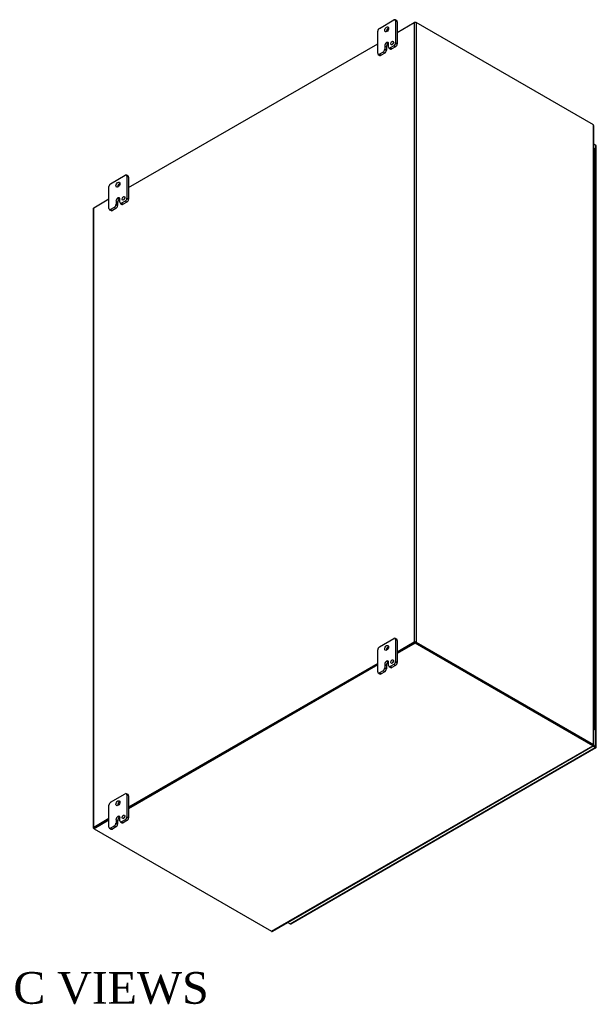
# Model space of a CAD drawing. Header units: inches. Extents: x 20 to 297, y 4 to 197.
# Tile 10 of 10: x 260 to 297, y 135 to 197. Entities that reach past the tile are written whole.
import ezdxf
from ezdxf.enums import TextEntityAlignment as Align

# ---------------------------------------------------------------- set-up
doc = ezdxf.new("R2010")
doc.units = ezdxf.units.IN
doc.header["$MEASUREMENT"] = 0
for name, color, linetype in [('COM48501', 7, 'CONTINUOUS'), ('COM48524', 7, 'CONTINUOUS'), ('COM71782-6', 7, 'CONTINUOUS'), ('DEFAULT', 7, 'CONTINUOUS'), ('FET07710', 7, 'CONTINUOUS'), ('HNG10620-56B', 7, 'CONTINUOUS'), ('HNG10620-56C', 7, 'CONTINUOUS'), ('HNG10620-56P', 7, 'CONTINUOUS')]:
    doc.layers.add(name, color=color, linetype=linetype)
doc.styles.add('SEACAD_TIMES_NEW_ROMAN', font='times.ttf')

msp = doc.modelspace()

# ---------------------------------------------------------------- linework, layer by layer
at = {"layer": 'COM48501', "color": 7}
for p, q in [((284.156, 196.618), (285.226, 197.236)), ((285.226, 197.236), (285.226, 158.138)), ((296.54, 190.775), (285.348, 197.236)), ((285.348, 197.236), (285.348, 158.138)), ((267.185, 186.82), (282.919, 195.904)), ((296.54, 151.677), (296.54, 190.775)), ((296.565, 151.659), (296.565, 190.721)), ((264.984, 185.549), (265.948, 186.106)), ((264.958, 185.514), (264.958, 146.416)), ((264.984, 146.451), (264.984, 185.549)), ((285.226, 158.138), (284.156, 157.52)), ((285.267, 158.115), (284.156, 157.473)), ((285.308, 158.115), (296.499, 151.653)), ((285.348, 158.138), (296.54, 151.677)), ((282.919, 156.806), (267.185, 147.722)), ((282.919, 156.759), (267.185, 147.675)), ((296.54, 151.677), (296.499, 151.653)), ((296.499, 151.666), (296.54, 151.642)), ((265.948, 147.008), (264.984, 146.451)), ((265.948, 146.961), (265.024, 146.428)), ((265.004, 146.369), (264.984, 146.381))]:
    msp.add_line(p, q, dxfattribs=at)
msp.add_arc((296.496, 190.721), 0.0689, 0.05387, 50.62771, dxfattribs=at)
for centre, major_axis, start_param, end_param in [((285.287, 197.201), (-0.0864, 0), 3.926991, 5.497787), ((265.045, 185.514), (0.0864, 0), 2.356194, 3.141593), ((285.287, 158.103), (0.0864, 0), 0.785398, 2.356194), ((265.045, 146.416), (0.0864, 0), 2.356194, 3.926991)]:
    msp.add_ellipse(centre, major_axis=major_axis, ratio=0.57735, start_param=start_param, end_param=end_param, dxfattribs=at)
msp.add_open_spline([(296.499, 151.653), (296.501, 151.654), (296.502, 151.655), (296.503, 151.655)], degree=3, dxfattribs=at)
msp.add_open_spline([(296.54, 151.677), (296.544, 151.676), (296.548, 151.675), (296.554, 151.672), (296.556, 151.671), (296.561, 151.668), (296.562, 151.666), (296.565, 151.663), (296.565, 151.661), (296.565, 151.658), (296.565, 151.656), (296.562, 151.653), (296.561, 151.651), (296.554, 151.646), (296.548, 151.644), (296.54, 151.642)], degree=3, knots=[0, 0, 0, 0, 0.125, 0.125, 0.25, 0.25, 0.375, 0.375, 0.5, 0.5, 0.625, 0.625, 0.75, 0.75, 1, 1, 1, 1], dxfattribs=at)
at = {"layer": 'COM48524', "color": 7}
for p, q in [((285.226, 197.236), (285.287, 197.271)), ((285.287, 197.251), (285.287, 197.271)), ((285.287, 197.271), (285.348, 197.236)), ((285.287, 158.126), (284.156, 157.473)), ((285.287, 158.079), (284.156, 157.426)), ((296.499, 151.653), (285.287, 158.126)), ((285.287, 158.126), (285.287, 158.079)), ((296.499, 151.606), (285.287, 158.079)), ((282.919, 156.759), (267.185, 147.675)), ((282.919, 156.712), (267.185, 147.628)), ((276.216, 139.896), (296.499, 151.606)), ((276.275, 139.9), (296.527, 151.593)), ((296.499, 151.606), (296.499, 151.653)), ((296.499, 151.641), (296.529, 151.624)), ((265.948, 146.961), (265.004, 146.416)), ((265.948, 146.914), (265.004, 146.369)), ((265.004, 146.416), (265.004, 146.369)), ((265.004, 146.369), (276.216, 139.896))]:
    msp.add_line(p, q, dxfattribs=at)
msp.add_arc((276.24, 139.96), 0.0689, 249.37229, 299.94613, dxfattribs=at)
msp.add_open_spline([(296.499, 151.653), (296.499, 151.652), (296.499, 151.65), (296.499, 151.649)], degree=3, dxfattribs=at)
msp.add_open_spline([(296.499, 151.606), (296.502, 151.603), (296.505, 151.601), (296.51, 151.596), (296.512, 151.595), (296.517, 151.592), (296.519, 151.592), (296.523, 151.592), (296.525, 151.592), (296.528, 151.594), (296.53, 151.595), (296.531, 151.599), (296.532, 151.601), (296.533, 151.609), (296.532, 151.616), (296.529, 151.624)], degree=3, knots=[0, 0, 0, 0, 0.125, 0.125, 0.25, 0.25, 0.375, 0.375, 0.5, 0.5, 0.625, 0.625, 0.75, 0.75, 1, 1, 1, 1], dxfattribs=at)
at = {"layer": 'COM71782-6', "color": 7}
for p, q in [((296.694, 189.487), (296.565, 189.562)), ((296.694, 151.562), (296.694, 189.487)), ((296.72, 151.527), (296.72, 189.452)), ((296.532, 151.609), (296.654, 151.538)), ((296.654, 151.538), (296.532, 151.609)), ((296.55, 151.645), (296.694, 151.562)), ((277.395, 140.373), (296.654, 151.491)), ((277.439, 140.368), (296.697, 151.487)), ((296.654, 151.491), (296.502, 151.579)), ((296.654, 151.538), (296.654, 151.538)), ((296.654, 151.538), (296.654, 151.538)), ((296.654, 151.538), (296.694, 151.515)), ((296.711, 151.505), (296.654, 151.538)), ((296.711, 151.505), (296.654, 151.538)), ((277.244, 140.46), (277.395, 140.373))]:
    msp.add_line(p, q, dxfattribs=at)
for centre, major_axis, ratio, start_param, end_param in [((296.633, 189.452), (-0.0864, 0), 0.57735, 3.141593, 3.926991), ((296.633, 151.55), (-0.0288, 0.0166), 0.000948, 2.356741, 3.927537), ((296.633, 151.55), (-0.0288, 0.0166), 0.000948, 2.355648, 3.926445), ((296.654, 151.562), (-0.0432, 0.0748), 0.57735, 2.356194, 3.587154), ((296.633, 151.527), (-0.0864, 0), 0.57735, 2.696031, 3.926991), ((296.633, 151.55), (0.0864, -0.0498), 0.000948, -0.784852, -0.445015), ((296.633, 151.55), (0.0863, -0.0499), 0.000948, 0.445015, 0.784852), ((277.395, 140.443), (-0.0432, 0.0748), 0.57735, 2.356194, 3.141593)]:
    msp.add_ellipse(centre, major_axis=major_axis, ratio=ratio, start_param=start_param, end_param=end_param, dxfattribs=at)
at = {"layer": 'FET07710', "color": 7}
for p, q in [((283.025, 196.869), (283.944, 197.4)), ((284.125, 197.346), (284.019, 197.407)), ((284.05, 197.338), (284.05, 195.95)), ((284.156, 197.277), (284.05, 197.338)), ((284.156, 197.277), (284.156, 195.889)), ((282.919, 195.297), (282.919, 196.685)), ((283.361, 195.757), (283.361, 195.553)), ((283.361, 195.757), (283.467, 195.696)), ((283.485, 195.971), (283.484, 195.97)), ((283.484, 195.97), (283.59, 195.909)), ((283.485, 195.971), (283.591, 195.909)), ((283.591, 195.909), (283.59, 195.909)), ((283.608, 195.695), (283.608, 195.899)), ((283.944, 195.767), (283.714, 195.634)), ((284.05, 195.706), (283.82, 195.573)), ((284.05, 195.706), (283.944, 195.767)), ((284.05, 195.95), (284.156, 195.889)), ((282.95, 195.229), (283.056, 195.168)), ((283.255, 195.369), (283.025, 195.236)), ((283.025, 195.236), (283.131, 195.175)), ((283.361, 195.308), (283.131, 195.175)), ((283.361, 195.308), (283.255, 195.369)), ((283.361, 195.553), (283.467, 195.492)), ((283.467, 195.696), (283.467, 195.492)), ((283.639, 195.627), (283.745, 195.565)), ((283.714, 195.634), (283.82, 195.573)), ((266.054, 187.071), (266.974, 187.602)), ((267.154, 187.548), (267.049, 187.609)), ((267.08, 187.541), (267.08, 186.152)), ((267.185, 187.479), (267.08, 187.541)), ((267.185, 187.479), (267.185, 186.091)), ((265.948, 185.499), (265.948, 186.887)), ((266.391, 185.959), (266.391, 185.755)), ((266.391, 185.959), (266.496, 185.898)), ((266.496, 185.898), (266.496, 185.694)), ((266.514, 186.173), (266.514, 186.172)), ((266.514, 186.173), (266.62, 186.112)), ((266.514, 186.172), (266.62, 186.111)), ((266.62, 186.112), (266.62, 186.111)), ((266.637, 185.897), (266.637, 186.101)), ((266.669, 185.829), (266.774, 185.768)), ((266.974, 185.969), (266.744, 185.836)), ((266.744, 185.836), (266.849, 185.775)), ((267.079, 185.908), (266.849, 185.775)), ((267.079, 185.908), (266.974, 185.969)), ((267.08, 186.152), (267.185, 186.091)), ((265.979, 185.431), (266.085, 185.37)), ((266.284, 185.571), (266.054, 185.438)), ((266.054, 185.438), (266.16, 185.377)), ((266.39, 185.51), (266.16, 185.377)), ((266.39, 185.51), (266.284, 185.571)), ((266.391, 185.755), (266.496, 185.694)), ((283.025, 157.84), (283.944, 158.371)), ((284.125, 158.318), (284.019, 158.379)), ((284.05, 158.31), (284.05, 156.922)), ((284.156, 158.249), (284.05, 158.31)), ((284.156, 158.249), (284.156, 156.861)), ((282.919, 156.269), (282.919, 157.657)), ((283.361, 156.728), (283.361, 156.524)), ((283.361, 156.728), (283.467, 156.667)), ((283.467, 156.667), (283.467, 156.463)), ((283.485, 156.942), (283.484, 156.942)), ((283.484, 156.942), (283.59, 156.881)), ((283.485, 156.942), (283.591, 156.881)), ((283.591, 156.881), (283.59, 156.881)), ((283.608, 156.667), (283.608, 156.871)), ((283.639, 156.598), (283.745, 156.537)), ((283.944, 156.738), (283.714, 156.605)), ((283.714, 156.605), (283.82, 156.544)), ((284.05, 156.677), (283.82, 156.544)), ((284.05, 156.677), (283.944, 156.738)), ((284.05, 156.922), (284.156, 156.861)), ((282.95, 156.2), (283.056, 156.139)), ((283.255, 156.34), (283.025, 156.207)), ((283.025, 156.207), (283.131, 156.146)), ((283.361, 156.279), (283.131, 156.146)), ((283.361, 156.279), (283.255, 156.34)), ((283.361, 156.524), (283.467, 156.463)), ((266.054, 148.043), (266.974, 148.573)), ((267.154, 148.52), (267.049, 148.581)), ((267.08, 148.512), (267.08, 147.124)), ((267.185, 148.451), (267.08, 148.512)), ((267.185, 148.451), (267.185, 147.063)), ((265.948, 146.471), (265.948, 147.859)), ((266.391, 146.93), (266.391, 146.726)), ((266.391, 146.93), (266.496, 146.869)), ((266.391, 146.726), (266.496, 146.665)), ((266.496, 146.869), (266.496, 146.665)), ((266.514, 147.144), (266.514, 147.144)), ((266.514, 147.144), (266.62, 147.083)), ((266.514, 147.144), (266.62, 147.083)), ((266.62, 147.083), (266.62, 147.083)), ((266.637, 146.869), (266.637, 147.073)), ((266.669, 146.8), (266.774, 146.739)), ((266.974, 146.94), (266.744, 146.807)), ((266.744, 146.807), (266.849, 146.746)), ((267.079, 146.879), (266.849, 146.746)), ((267.079, 146.879), (266.974, 146.94)), ((267.08, 147.124), (267.185, 147.063)), ((265.979, 146.402), (266.085, 146.341)), ((266.284, 146.542), (266.054, 146.41)), ((266.054, 146.41), (266.16, 146.348)), ((266.39, 146.481), (266.16, 146.348)), ((266.39, 146.481), (266.284, 146.542))]:
    msp.add_line(p, q, dxfattribs=at)
for centre, major_axis in [((283.484, 196.808), (0.088, 0.152)), ((283.829, 195.945), (0.062, 0.108)), ((266.514, 187.01), (0.088, 0.152)), ((266.859, 186.147), (0.062, 0.108)), ((283.484, 157.779), (0.088, 0.152)), ((283.829, 156.917), (0.063, 0.108)), ((266.514, 147.981), (0.087, 0.152)), ((266.859, 147.119), (0.062, 0.108))]:
    msp.add_ellipse(centre, major_axis=major_axis, ratio=0.57735, dxfattribs=at)
for centre, major_axis, start_param, end_param in [((283.944, 197.277), (-0.075, -0.13), 2.356194, 3.926991), ((284.05, 197.216), (-0.075, -0.13), 2.356194, 3.141593), ((283.025, 196.747), (0.075, 0.13), 0.785398, 2.356194), ((283.59, 196.747), (0.087, 0.152), 0.649107, 2.492486), ((283.484, 195.828), (0.087, 0.151), 0.785398, 2.356194), ((283.59, 195.767), (0.087, 0.151), 0.785398, 2.356194), ((283.485, 195.828), (-0.087, -0.151), 2.356194, 3.926991), ((283.591, 195.767), (-0.087, -0.151), 3.793313, 3.926991), ((283.935, 195.884), (0.062, 0.108), 1.008936, 2.132657), ((283.944, 195.889), (-0.075, -0.13), 0.785398, 2.356194), ((284.05, 195.828), (0.075, 0.13), 3.926991, 5.497787), ((283.025, 195.358), (0.075, 0.13), 2.356194, 3.926991), ((283.131, 195.297), (0.075, 0.13), 3.141593, 3.926991), ((283.255, 195.491), (-0.075, -0.13), 0.785398, 2.356194), ((283.361, 195.43), (0.075, 0.13), 3.926991, 5.497787), ((283.714, 195.756), (0.075, 0.13), 2.356194, 3.926991), ((283.82, 195.695), (0.075, 0.13), 3.141593, 3.926991), ((266.054, 186.949), (0.075, 0.13), 0.785398, 2.356194), ((266.62, 186.949), (0.088, 0.152), 0.649107, 2.492486), ((266.974, 187.479), (-0.075, -0.13), 2.356194, 3.926991), ((267.079, 187.418), (-0.075, -0.13), 2.356194, 3.141593), ((266.514, 186.03), (0.087, 0.151), 0.785398, 2.356194), ((266.62, 185.969), (0.087, 0.151), 0.785398, 2.356194), ((266.514, 186.03), (-0.087, -0.151), 2.356194, 3.926991), ((266.62, 185.969), (-0.087, -0.151), 3.793313, 3.926991), ((266.744, 185.958), (0.075, 0.13), 2.356194, 3.926991), ((266.849, 185.897), (0.075, 0.13), 3.141593, 3.926991), ((266.964, 186.086), (0.063, 0.108), 1.008936, 2.132657), ((266.974, 186.091), (-0.075, -0.13), 0.785398, 2.356194), ((267.079, 186.03), (0.075, 0.13), 3.926991, 5.497787), ((266.054, 185.561), (0.075, 0.13), 2.356194, 3.926991), ((266.16, 185.499), (0.075, 0.13), 3.141593, 3.926991), ((266.284, 185.693), (-0.075, -0.13), 0.785398, 2.356194), ((266.39, 185.632), (0.075, 0.13), 3.926991, 5.497787), ((283.025, 157.718), (0.075, 0.13), 0.785398, 2.356194), ((283.59, 157.718), (0.087, 0.152), 0.649107, 2.492486), ((283.944, 158.249), (-0.075, -0.13), 2.356194, 3.926991), ((284.05, 158.188), (-0.075, -0.13), 2.356194, 3.141593), ((283.484, 156.799), (0.087, 0.151), 0.785398, 2.356194), ((283.59, 156.738), (0.087, 0.151), 0.785398, 2.356194), ((283.485, 156.8), (-0.087, -0.151), 2.356194, 3.926991), ((283.591, 156.739), (-0.087, -0.151), 3.793313, 3.926991), ((283.714, 156.728), (0.075, 0.13), 2.356194, 3.926991), ((283.935, 156.856), (0.063, 0.108), 1.008936, 2.132657), ((283.944, 156.861), (-0.075, -0.13), 0.785398, 2.356194), ((284.05, 156.8), (0.075, 0.13), 3.926991, 5.497787), ((283.025, 156.33), (0.075, 0.13), 2.356194, 3.926991), ((283.131, 156.269), (0.075, 0.13), 3.141593, 3.926991), ((283.255, 156.463), (-0.075, -0.13), 0.785398, 2.356194), ((283.361, 156.402), (0.075, 0.13), 3.926991, 5.497787), ((283.82, 156.667), (0.075, 0.13), 3.141593, 3.926991), ((266.974, 148.451), (-0.075, -0.13), 2.356194, 3.926991), ((267.079, 148.39), (-0.075, -0.13), 2.356194, 3.141593), ((266.054, 147.92), (0.075, 0.13), 0.785398, 2.356194), ((266.62, 147.92), (0.087, 0.152), 0.649107, 2.492486), ((266.284, 146.665), (-0.075, -0.13), 0.785398, 2.356194), ((266.39, 146.604), (0.075, 0.13), 3.926991, 5.497787), ((266.514, 147.001), (0.087, 0.151), 0.785398, 2.356194), ((266.62, 146.94), (0.087, 0.151), 0.785398, 2.356194), ((266.514, 147.002), (-0.087, -0.151), 2.356194, 3.926991), ((266.62, 146.941), (-0.087, -0.151), 3.793313, 3.926991), ((266.744, 146.93), (0.075, 0.13), 2.356194, 3.926991), ((266.849, 146.869), (0.075, 0.13), 3.141593, 3.926991), ((266.964, 147.058), (0.062, 0.108), 1.008936, 2.132657), ((266.974, 147.063), (-0.075, -0.13), 0.785398, 2.356194), ((267.079, 147.002), (0.075, 0.13), 3.926991, 5.497787), ((266.054, 146.532), (0.075, 0.13), 2.356194, 3.926991), ((266.16, 146.471), (0.075, 0.13), 3.141593, 3.926991)]:
    msp.add_ellipse(centre, major_axis=major_axis, ratio=0.57735, start_param=start_param, end_param=end_param, dxfattribs=at)
at = {"layer": 'HNG10620-56B', "color": 7}
for p, q in [((296.623, 187.945), (296.623, 188.598)), ((296.623, 186.638), (296.623, 187.292)), ((296.623, 185.332), (296.623, 185.985)), ((296.623, 184.026), (296.623, 184.679)), ((296.623, 182.719), (296.623, 183.372)), ((296.623, 181.413), (296.623, 182.066)), ((296.623, 180.106), (296.623, 180.76)), ((296.623, 178.8), (296.623, 179.453)), ((296.623, 177.494), (296.623, 178.147)), ((296.623, 176.187), (296.623, 176.84)), ((296.623, 174.881), (296.623, 175.534)), ((296.623, 173.574), (296.623, 174.228)), ((296.623, 172.268), (296.623, 172.921)), ((296.623, 170.962), (296.623, 171.615)), ((296.623, 169.655), (296.623, 170.308)), ((296.623, 168.349), (296.623, 169.002)), ((296.623, 167.042), (296.623, 167.696)), ((296.623, 165.736), (296.623, 166.389)), ((296.623, 164.43), (296.623, 165.083)), ((296.623, 163.123), (296.623, 163.776)), ((296.623, 161.817), (296.623, 162.47)), ((296.623, 160.51), (296.623, 161.164)), ((296.623, 159.204), (296.623, 159.857)), ((296.623, 157.898), (296.623, 158.551)), ((296.623, 156.591), (296.623, 157.245)), ((296.623, 155.285), (296.623, 155.938)), ((296.623, 153.979), (296.623, 154.632)), ((296.623, 152.672), (296.623, 153.325))]:
    msp.add_line(p, q, dxfattribs=at)
for centre, major_axis, start_param, end_param in [((296.5, 188.598), (-0.123, 0), 3.141593, 4.157881), ((296.5, 187.945), (-0.123, 0), 3.141593, 4.157881), ((296.5, 187.292), (-0.123, 0), 3.141593, 4.157881), ((296.5, 186.638), (-0.123, 0), 3.141593, 4.157881), ((296.5, 185.985), (-0.123, 0), 3.141593, 4.157881), ((296.5, 185.332), (-0.123, 0), 3.141593, 4.157881), ((296.5, 184.679), (-0.123, 0), 3.141593, 4.157881), ((296.5, 184.026), (-0.123, 0), 3.141593, 4.157881), ((296.5, 183.372), (-0.123, 0), 3.141593, 4.157881), ((296.5, 182.719), (-0.123, 0), 3.141593, 4.157881), ((296.5, 182.066), (-0.123, 0), 3.141593, 4.157881), ((296.5, 181.413), (-0.123, 0), 3.141593, 4.157881), ((296.5, 180.76), (-0.123, 0), 3.141593, 4.157881), ((296.5, 180.106), (-0.123, 0), 3.141593, 4.157881), ((296.5, 179.453), (-0.123, 0), 3.141593, 4.157881), ((296.5, 178.8), (-0.123, 0), 3.141593, 4.157881), ((296.5, 178.147), (-0.123, 0), 3.141593, 4.157881), ((296.5, 177.494), (-0.123, 0), 3.141593, 4.157881), ((296.5, 176.84), (-0.123, 0), 3.141593, 4.157881), ((296.5, 176.187), (-0.123, 0), 3.141593, 4.157881), ((296.5, 175.534), (-0.123, 0), 3.141593, 4.157881), ((296.5, 174.881), (-0.123, 0), 3.141593, 4.157881), ((296.5, 174.228), (-0.123, 0), 3.141593, 4.157881), ((296.5, 173.574), (-0.123, 0), 3.141593, 4.157881), ((296.5, 172.921), (-0.123, 0), 3.141593, 4.157881), ((296.5, 172.268), (-0.123, 0), 3.141593, 4.157881), ((296.5, 171.615), (-0.123, 0), 3.141593, 4.157881), ((296.5, 170.962), (-0.123, 0), 3.141593, 4.157881), ((296.5, 170.308), (-0.123, 0), 3.141593, 4.157881), ((296.5, 169.655), (-0.123, 0), 3.141593, 4.157881), ((296.5, 169.002), (-0.123, 0), 3.141593, 4.157881), ((296.5, 168.349), (-0.123, 0), 3.141593, 4.157881), ((296.5, 167.696), (-0.123, 0), 3.141593, 4.157881), ((296.5, 167.042), (-0.123, 0), 3.141593, 4.157881), ((296.5, 166.389), (-0.123, 0), 3.141593, 4.157881), ((296.5, 165.736), (-0.123, 0), 3.141593, 4.157881), ((296.5, 165.083), (-0.123, 0), 3.141593, 4.157881), ((296.5, 164.43), (-0.123, 0), 3.141593, 4.157881), ((296.5, 163.776), (-0.123, 0), 3.141593, 4.157881), ((296.5, 163.123), (-0.123, 0), 3.141593, 4.157881), ((296.5, 162.47), (-0.123, 0), 3.141593, 4.157881), ((296.5, 161.817), (-0.123, 0), 3.141593, 4.157881), ((296.5, 161.164), (-0.123, 0), 3.141593, 4.157881), ((296.5, 160.51), (-0.123, 0), 3.141593, 4.157881), ((296.5, 159.857), (-0.123, 0), 3.141593, 4.157881), ((296.5, 159.204), (-0.123, 0), 3.141593, 4.157881), ((296.5, 158.551), (-0.123, 0), 3.141593, 4.157881), ((296.5, 157.898), (-0.123, 0), 3.141593, 4.157881), ((296.5, 157.245), (-0.123, 0), 3.141593, 4.157881), ((296.5, 156.591), (-0.123, 0), 3.141593, 4.157881), ((296.5, 155.938), (-0.123, 0), 3.141593, 4.157881), ((296.5, 155.285), (-0.123, 0), 3.141593, 4.157881), ((296.5, 154.632), (-0.123, 0), 3.141593, 4.157881), ((296.5, 153.979), (-0.123, 0), 3.141593, 4.157881), ((296.5, 153.325), (-0.123, 0), 3.141593, 4.157881), ((296.5, 152.672), (-0.123, 0), 2.125304, 4.157881), ((296.5, 152.672), (-0.075, 0), 2.612966, 3.670219)]:
    msp.add_ellipse(centre, major_axis=major_axis, ratio=0.57735, start_param=start_param, end_param=end_param, dxfattribs=at)
at = {"layer": 'HNG10620-56C', "color": 7}
for p, q in [((296.623, 188.598), (296.623, 189.251)), ((296.623, 187.292), (296.623, 187.945)), ((296.623, 185.985), (296.623, 186.638)), ((296.623, 184.679), (296.623, 185.332)), ((296.623, 183.372), (296.623, 184.026)), ((296.623, 182.066), (296.623, 182.719)), ((296.623, 180.76), (296.623, 181.413)), ((296.623, 179.453), (296.623, 180.106)), ((296.623, 178.147), (296.623, 178.8)), ((296.623, 176.84), (296.623, 177.494)), ((296.623, 175.534), (296.623, 176.187)), ((296.623, 174.228), (296.623, 174.881)), ((296.623, 172.921), (296.623, 173.574)), ((296.623, 171.615), (296.623, 172.268)), ((296.623, 170.308), (296.623, 170.962)), ((296.623, 169.002), (296.623, 169.655)), ((296.623, 167.696), (296.623, 168.349)), ((296.623, 166.389), (296.623, 167.042)), ((296.623, 165.083), (296.623, 165.736)), ((296.623, 163.776), (296.623, 164.43)), ((296.623, 162.47), (296.623, 163.123)), ((296.623, 161.164), (296.623, 161.817)), ((296.623, 159.857), (296.623, 160.51)), ((296.623, 158.551), (296.623, 159.204)), ((296.623, 157.245), (296.623, 157.898)), ((296.623, 155.938), (296.623, 156.591)), ((296.623, 154.632), (296.623, 155.285)), ((296.623, 153.325), (296.623, 153.979))]:
    msp.add_line(p, q, dxfattribs=at)
for centre in [(296.5, 189.251), (296.5, 188.598), (296.5, 187.945), (296.5, 187.292), (296.5, 186.638), (296.5, 185.985), (296.5, 185.332), (296.5, 184.679), (296.5, 184.026), (296.5, 183.372), (296.5, 182.719), (296.5, 182.066), (296.5, 181.413), (296.5, 180.76), (296.5, 180.106), (296.5, 179.453), (296.5, 178.8), (296.5, 178.147), (296.5, 177.494), (296.5, 176.84), (296.5, 176.187), (296.5, 175.534), (296.5, 174.881), (296.5, 174.228), (296.5, 173.574), (296.5, 172.921), (296.5, 172.268), (296.5, 171.615), (296.5, 170.962), (296.5, 170.308), (296.5, 169.655), (296.5, 169.002), (296.5, 168.349), (296.5, 167.696), (296.5, 167.042), (296.5, 166.389), (296.5, 165.736), (296.5, 165.083), (296.5, 164.43), (296.5, 163.776), (296.5, 163.123), (296.5, 162.47), (296.5, 161.817), (296.5, 161.164), (296.5, 160.51), (296.5, 159.857), (296.5, 159.204), (296.5, 158.551), (296.5, 157.898), (296.5, 157.245), (296.5, 156.591), (296.5, 155.938), (296.5, 155.285), (296.5, 154.632), (296.5, 153.979), (296.5, 153.325)]:
    msp.add_ellipse(centre, major_axis=(0.123, 0), ratio=0.57735, start_param=0, end_param=1.016289, dxfattribs=at)
at = {"layer": 'HNG10620-56P', "color": 7}
msp.add_ellipse((296.5, 152.672), major_axis=(-0.075, 0), ratio=0.57735, start_param=2.612966, end_param=3.670219, dxfattribs=at)

# ---------------------------------------------------------------- texts
at = {"layer": 'DEFAULT', "color": 7, "style": 'SEACAD_TIMES_NEW_ROMAN'}
msp.add_text('ISOMETRIC VIEWS', height=2, dxfattribs=at).set_placement((245.645, 137.327), align=Align.TOP_LEFT)

doc.saveas('drawing.dxf')
